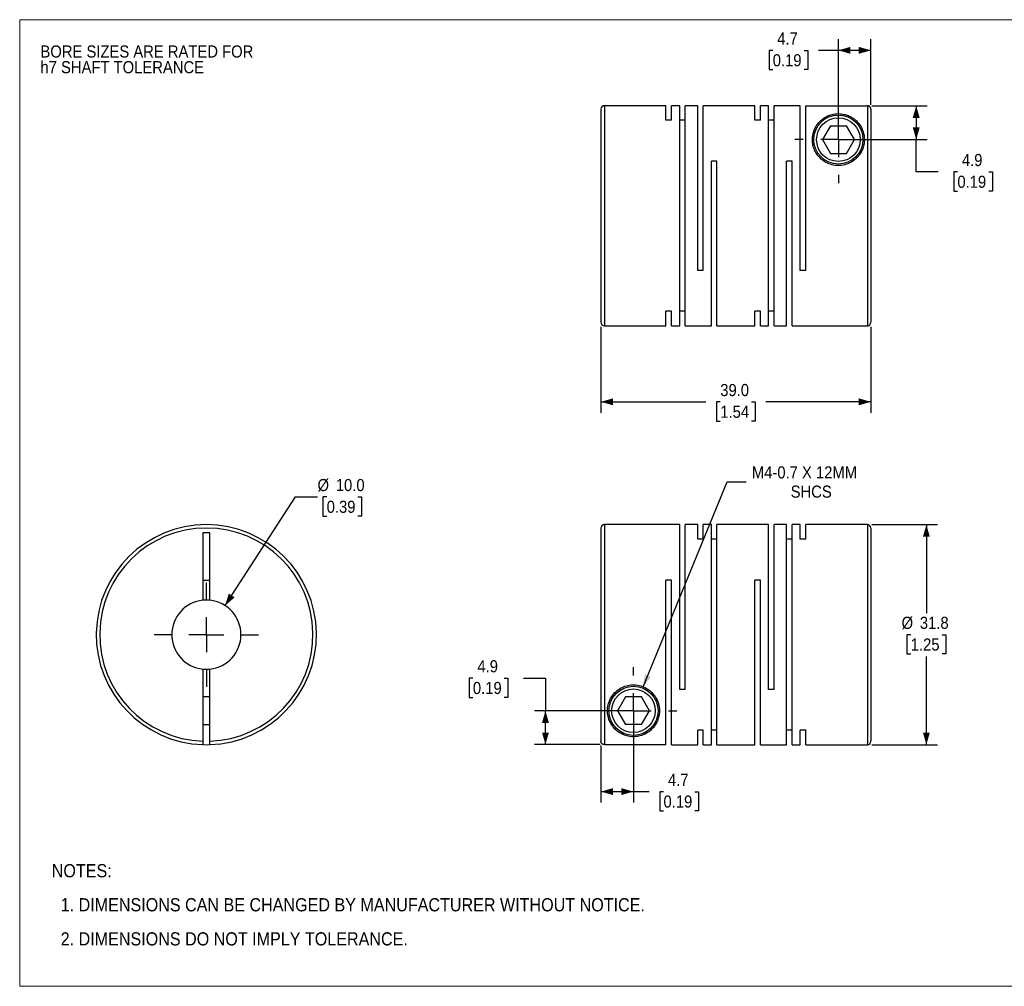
# Model space of a CAD drawing. Header units: millimetres. Extents: x 0 to 216, y 0 to 140.
# Tile 1 of 2: x 0 to 142, y 0 to 140. Entities that reach past the tile are written whole.
import ezdxf

# ---------------------------------------------------------------- set-up
doc = ezdxf.new("R2010")
doc.units = ezdxf.units.MM
doc.header["$LTSCALE"] = 0.5
doc.linetypes.add('SLD-Solid', pattern=[0])
doc.layers.add('SLD-0', color=7, linetype='SLD-Solid', lineweight=25)
doc.layers.add('TEXT', color=140, linetype='SLD-Solid', lineweight=25)
doc.styles.add('SLDTEXTSTYLE0', font='GOTHIC.TTF', dxfattribs={"width": 0.913})
doc.dimstyles.new('SLDDIMSTYLE0', dxfattribs={"dimtxt": 1.75, "dimasz": 1.75, "dimexe": 0, "dimexo": 0.0625, "dimgap": 0.4375, "dimtad": 0, "dimtih": 1, "dimtoh": 1, "dimdec": 1, "dimrnd": 1e-09, "dimzin": 4, "dimdsep": 46, "dimtxsty": 'SLDTEXTSTYLE0', "dimsah": 1, "dimcen": 0, "dimadec": 0, "dimazin": 1, "dimtfac": 1, "dimtdec": 1, "dimtofl": 0, "dimtmove": 0, "dimatfit": 3, "dimfxl": 0, "dimfrac": 2, "dimtolj": 1, "dimtzin": 12, "dimarcsym": 0})
doc.dimstyles.new('SLDDIMSTYLE1', dxfattribs={"dimtxt": 1.75, "dimasz": 1.75, "dimexe": 0, "dimexo": 0.0625, "dimgap": 0.4375, "dimtad": 0, "dimtih": 1, "dimtoh": 1, "dimdec": 1, "dimrnd": 1e-09, "dimzin": 12, "dimdsep": 46, "dimtxsty": 'SLDTEXTSTYLE0', "dimsah": 1, "dimcen": 0.09, "dimadec": 0, "dimazin": 3, "dimtfac": 1, "dimtdec": 1, "dimtofl": 0, "dimtmove": 0, "dimatfit": 3, "dimfxl": 0, "dimfrac": 2, "dimtolj": 1, "dimtzin": 12, "dimarcsym": 0})
doc.dimstyles.new('SLDDIMSTYLE2', dxfattribs={"dimtxt": 1.75, "dimasz": 1.75, "dimexe": 0, "dimexo": 0.0625, "dimgap": 0.4375, "dimtad": 0, "dimtih": 1, "dimtoh": 1, "dimdec": 1, "dimrnd": 1e-09, "dimzin": 12, "dimdsep": 46, "dimtxsty": 'SLDTEXTSTYLE0', "dimsah": 1, "dimcen": 0, "dimadec": 0, "dimazin": 3, "dimtfac": 1, "dimtdec": 1, "dimtofl": 0, "dimtmove": 0, "dimatfit": 3, "dimfxl": 0, "dimfrac": 2, "dimtolj": 1, "dimtzin": 12, "dimarcsym": 0})
doc.dimstyles.new('SLDDIMSTYLE3', dxfattribs={"dimtxt": 1.75, "dimasz": 1.75, "dimexe": 0, "dimexo": 0.0625, "dimgap": 0.4375, "dimtad": 0, "dimtih": 1, "dimtoh": 1, "dimdec": 1, "dimrnd": 1e-09, "dimzin": 4, "dimdsep": 46, "dimtxsty": 'SLDTEXTSTYLE0', "dimsah": 1, "dimcen": 0.09, "dimadec": 0, "dimazin": 1, "dimtfac": 1, "dimtdec": 1, "dimtofl": 0, "dimtmove": 0, "dimatfit": 3, "dimfxl": 0, "dimfrac": 2, "dimtolj": 1, "dimtzin": 12, "dimarcsym": 0})

# ---------------------------------------------------------------- blocks, each defined once
blk = doc.blocks.new('Block2')
at = {"color": 7, "linetype": 'SLD-Solid', "lineweight": 18}
for p, q in [((0, 139.7), (215.9, 139.7)), ((0, 139.7), (0, 0)), ((215.9, 139.7), (215.9, 0)), ((0, 0), (215.9, 0))]:
    blk.add_line(p, q, dxfattribs=at)
blk = doc.blocks.new('SW_NOTE_0_2')
at = {"layer": 'SLD-0', "color": 0, "char_height": 1.75, "attachment_point": 1, "style": 'SLDTEXTSTYLE0'}
for s, insert in [('BORE SIZES ARE RATED FOR ', (0, 2.24)), ('h7 SHAFT TOLERANCE', (0, -0.03))]:
    blk.add_mtext(s, dxfattribs=dict(at, insert=insert))
blk = doc.blocks.new('SW_NOTE_0_3')
at = {"layer": 'TEXT', "color": 0, "char_height": 1.905, "attachment_point": 1, "style": 'SLDTEXTSTYLE0'}
for s, insert in [('NOTES:', (0, 2.43)), ('  1. DIMENSIONS CAN BE CHANGED BY MANUFACTURER WITHOUT NOTICE.', (0, -2.49)), ('  2. DIMENSIONS DO NOT IMPLY TOLERANCE.', (0, -7.42))]:
    blk.add_mtext(s, dxfattribs=dict(at, insert=insert))
blk = doc.blocks.new('_D')
at = {"layer": 'SLD-0'}
for p, q in [((29.67, 55.02), (39.84, 70.73)), ((39.84, 70.73), (43.02, 70.73)), ((44.34, 70.73), (43.8, 70.73)), ((43.8, 70.73), (43.8, 67.95)), ((48.86, 70.73), (49.39, 70.73)), ((49.39, 70.73), (49.39, 67.95)), ((43.8, 67.95), (44.34, 67.95)), ((49.39, 67.95), (48.86, 67.95))]:
    blk.add_line(p, q, dxfattribs=at)
blk.add_solid([(29.67, 55.02), (31.04, 56.21), (30.2, 56.76)], dxfattribs=at)
at = {"layer": 'SLD-0', "char_height": 1.75, "attachment_point": 1, "style": 'SLDTEXTSTYLE0'}
for s, insert in [('%%c', (43.02, 73.32)), ('10.0', (45.66, 73.32)), ('0.39', (44.34, 70.18))]:
    blk.add_mtext(s, dxfattribs=dict(at, insert=insert))
blk = doc.blocks.new('SW_CENTERMARKSYMBOL_0')
at = {"layer": 'SLD-0', "color": 0}
for p, q in [((0, 5.08), (0, 7.54)), ((0, 0), (0, 2.54)), ((-5.08, 0), (-7.54, 0)), ((0, 0), (-2.54, 0)), ((0, 0), (0, -2.54)), ((0, 0), (2.54, 0)), ((5.08, 0), (7.54, 0)), ((0, -5.08), (0, -7.54))]:
    blk.add_line(p, q, dxfattribs=at)
blk = doc.blocks.new('_D_1')
at = {"layer": 'SLD-0'}
for p, q in [((88.65, 39.18), (88.65, 26.55)), ((83.95, 34.79), (83.95, 26.55)), ((83.95, 28.14), (88.65, 28.14)), ((88.65, 28.14), (90.92, 28.14)), ((92.99, 28.13), (92.45, 28.13)), ((92.45, 28.13), (92.45, 25.35)), ((97.51, 28.13), (98.05, 28.13)), ((98.05, 28.13), (98.05, 25.35)), ((92.45, 25.35), (92.99, 25.35)), ((98.05, 25.35), (97.51, 25.35))]:
    blk.add_line(p, q, dxfattribs=at)
for points in [[(83.95, 28.14), (85.7, 27.64), (85.7, 28.64)], [(88.65, 28.14), (86.9, 28.64), (86.9, 27.64)]]:
    blk.add_solid(points, dxfattribs=at)
at = {"layer": 'SLD-0', "char_height": 1.75, "attachment_point": 1, "style": 'SLDTEXTSTYLE0'}
for s, insert in [('4.7', (93.63, 30.72)), ('0.19', (92.99, 27.58))]:
    blk.add_mtext(s, dxfattribs=dict(at, insert=insert))
blk = doc.blocks.new('_D_2')
at = {"layer": 'SLD-0'}
for p, q in [((65.46, 44.54), (64.93, 44.54)), ((64.93, 44.54), (64.93, 41.76)), ((69.99, 44.54), (70.52, 44.54)), ((70.52, 44.54), (70.52, 41.76)), ((72.77, 44.55), (75.94, 44.55)), ((75.94, 44.55), (75.94, 39.82)), ((64.93, 41.76), (65.46, 41.76)), ((70.52, 41.76), (69.99, 41.76)), ((88.02, 39.82), (74.36, 39.82)), ((75.94, 34.93), (75.94, 39.82)), ((83.82, 34.93), (74.36, 34.93))]:
    blk.add_line(p, q, dxfattribs=at)
for points in [[(75.94, 39.82), (75.44, 38.07), (76.44, 38.07)], [(75.94, 34.93), (76.44, 36.68), (75.44, 36.68)]]:
    blk.add_solid(points, dxfattribs=at)
at = {"layer": 'SLD-0', "char_height": 1.75, "attachment_point": 1, "style": 'SLDTEXTSTYLE0'}
for s, insert in [('4.9', (66.11, 47.13)), ('0.19', (65.46, 43.99))]:
    blk.add_mtext(s, dxfattribs=dict(at, insert=insert))
blk = doc.blocks.new('_D_3')
at = {"layer": 'SLD-0'}
for p, q in [((90.07, 43.29), (102.18, 72.92)), ((102.18, 72.92), (104.95, 72.92))]:
    blk.add_line(p, q, dxfattribs=at)
blk.add_solid([(90.07, 43.29), (91.19, 44.72), (90.27, 45.1)], dxfattribs=at)
at = {"layer": 'SLD-0', "char_height": 1.75, "attachment_point": 1, "style": 'SLDTEXTSTYLE0'}
for s, insert in [('M4-0.7 X 12MM', (105.75, 75.15)), ('SHCS', (111.36, 72.37))]:
    blk.add_mtext(s, dxfattribs=dict(at, insert=insert))
blk = doc.blocks.new('_D_4')
at = {"layer": 'SLD-0'}
for p, q in [((123.09, 66.72), (132.55, 66.72)), ((130.96, 66.72), (130.96, 53.95)), ((128.7, 50.82), (128.16, 50.82)), ((128.16, 50.82), (128.16, 48.04)), ((133.22, 50.82), (133.76, 50.82)), ((133.76, 50.82), (133.76, 48.04)), ((128.16, 48.04), (128.7, 48.04)), ((130.96, 34.92), (130.96, 47.69)), ((133.76, 48.04), (133.22, 48.04)), ((123.09, 34.92), (132.55, 34.92))]:
    blk.add_line(p, q, dxfattribs=at)
for points in [[(130.96, 66.72), (130.46, 64.97), (131.46, 64.97)], [(130.96, 34.92), (131.46, 36.67), (130.46, 36.67)]]:
    blk.add_solid(points, dxfattribs=at)
at = {"layer": 'SLD-0', "char_height": 1.75, "attachment_point": 1, "style": 'SLDTEXTSTYLE0'}
for s, insert in [('%%c', (127.38, 53.41)), ('31.8', (130.02, 53.41)), ('1.25', (128.7, 50.28))]:
    blk.add_mtext(s, dxfattribs=dict(at, insert=insert))
blk = doc.blocks.new('SW_CENTERMARKSYMBOL_1')
at = {"layer": 'SLD-0', "color": 0}
for p, q in [((0, 5.08), (0, 6.29)), ((0, 0), (0, 2.54)), ((-5.08, 0), (-6.29, 0)), ((0, 0), (-2.54, 0)), ((0, 0), (0, -2.54)), ((0, 0), (2.54, 0)), ((5.08, 0), (6.29, 0)), ((0, -5.08), (0, -6.29))]:
    blk.add_line(p, q, dxfattribs=at)
blk = doc.blocks.new('_D_6')
at = {"layer": 'SLD-0'}
for p, q in [((83.95, 95.33), (83.95, 82.88)), ((122.95, 95.33), (122.95, 82.88)), ((83.95, 84.47), (99.12, 84.47)), ((101.19, 84.46), (100.65, 84.46)), ((100.65, 84.46), (100.65, 81.68)), ((105.71, 84.46), (106.25, 84.46)), ((106.25, 84.46), (106.25, 81.68)), ((122.95, 84.47), (107.78, 84.47)), ((100.65, 81.68), (101.19, 81.68)), ((106.25, 81.68), (105.71, 81.68))]:
    blk.add_line(p, q, dxfattribs=at)
for points in [[(83.95, 84.47), (85.7, 83.97), (85.7, 84.97)], [(122.95, 84.47), (121.2, 84.97), (121.2, 83.97)]]:
    blk.add_solid(points, dxfattribs=at)
at = {"layer": 'SLD-0', "char_height": 1.75, "attachment_point": 1, "style": 'SLDTEXTSTYLE0'}
for s, insert in [('39.0', (101.19, 87.05)), ('1.54', (101.19, 83.91))]:
    blk.add_mtext(s, dxfattribs=dict(at, insert=insert))
blk = doc.blocks.new('_D_7')
at = {"layer": 'SLD-0'}
for p, q in [((123.09, 127.26), (131.07, 127.26)), ((129.49, 127.26), (129.49, 122.37)), ((118.89, 122.37), (131.07, 122.37)), ((129.49, 117.71), (129.49, 122.37)), ((132.66, 117.71), (129.49, 117.71)), ((135.44, 117.7), (134.91, 117.7)), ((134.91, 117.7), (134.91, 114.92)), ((139.97, 117.7), (140.5, 117.7)), ((140.5, 117.7), (140.5, 114.92)), ((134.91, 114.92), (135.44, 114.92)), ((140.5, 114.92), (139.97, 114.92))]:
    blk.add_line(p, q, dxfattribs=at)
for points in [[(129.49, 127.26), (128.99, 125.51), (129.99, 125.51)], [(129.49, 122.37), (129.99, 124.12), (128.99, 124.12)]]:
    blk.add_solid(points, dxfattribs=at)
at = {"layer": 'SLD-0', "char_height": 1.75, "attachment_point": 1, "style": 'SLDTEXTSTYLE0'}
for s, insert in [('4.9', (136.09, 120.29)), ('0.19', (135.44, 117.15))]:
    blk.add_mtext(s, dxfattribs=dict(at, insert=insert))
blk = doc.blocks.new('_D_8')
at = {"layer": 'SLD-0'}
for p, q in [((118.25, 123), (118.25, 136.86)), ((122.95, 127.4), (122.95, 136.86)), ((108.77, 135.26), (108.24, 135.26)), ((108.24, 135.26), (108.24, 132.48)), ((113.3, 135.26), (113.83, 135.26)), ((113.83, 135.26), (113.83, 132.48)), ((118.25, 135.27), (115.37, 135.27)), ((122.95, 135.27), (118.25, 135.27)), ((108.24, 132.48), (108.77, 132.48)), ((113.83, 132.48), (113.3, 132.48))]:
    blk.add_line(p, q, dxfattribs=at)
for points in [[(118.25, 135.27), (120, 134.77), (120, 135.77)], [(122.95, 135.27), (121.2, 135.77), (121.2, 134.77)]]:
    blk.add_solid(points, dxfattribs=at)
at = {"layer": 'SLD-0', "char_height": 1.75, "attachment_point": 1, "style": 'SLDTEXTSTYLE0'}
for s, insert in [('4.7', (109.42, 137.85)), ('0.19', (108.77, 134.71))]:
    blk.add_mtext(s, dxfattribs=dict(at, insert=insert))
blk = doc.blocks.new('SW_CENTERMARKSYMBOL_3')
at = {"layer": 'SLD-0', "color": 0}
for p, q in [((0, 5.08), (0, 6.29)), ((0, 0), (0, 2.54)), ((-5.08, 0), (-6.29, 0)), ((0, 0), (-2.54, 0)), ((0, 0), (0, -2.54)), ((0, 0), (2.54, 0)), ((5.08, 0), (6.29, 0)), ((0, -5.08), (0, -6.29))]:
    blk.add_line(p, q, dxfattribs=at)

msp = doc.modelspace()

# ---------------------------------------------------------------- linework, layer by layer
for p, q in [((83.95, 126.77), (83.95, 95.97)), ((93.35, 127.27), (84.45, 127.27)), ((84.45, 127.27), (84.45, 95.47)), ((93.35, 125.17), (93.35, 127.27)), ((95.33, 127.27), (94.15, 127.27)), ((94.15, 125.17), (94.15, 127.27)), ((95.33, 95.47), (95.33, 127.27)), ((97.93, 127.27), (96.13, 127.27)), ((96.13, 95.47), (96.13, 127.27)), ((97.93, 103.47), (97.93, 127.27)), ((106.19, 127.27), (98.73, 127.27)), ((98.73, 103.47), (98.73, 127.27)), ((106.19, 125.17), (106.19, 127.27)), ((108.17, 127.27), (106.99, 127.27)), ((106.99, 125.17), (106.99, 127.27)), ((108.17, 95.47), (108.17, 127.27)), ((112.75, 127.27), (108.97, 127.27)), ((108.97, 95.47), (108.97, 127.27)), ((112.75, 103.47), (112.75, 127.27)), ((113.55, 103.47), (113.55, 127.26)), ((113.55, 127.26), (122.45, 127.26)), ((122.45, 127.26), (122.45, 95.47)), ((122.95, 126.76), (122.95, 95.97)), ((94.15, 125.17), (93.35, 125.17)), ((96.13, 125.17), (95.33, 125.17)), ((106.99, 125.17), (106.19, 125.17)), ((108.97, 125.17), (108.17, 125.17)), ((117.1, 124.37), (115.94, 122.37)), ((117.1, 124.37), (119.41, 124.37)), ((120.56, 122.37), (119.41, 124.37)), ((115.94, 122.37), (117.1, 120.37)), ((119.41, 120.37), (120.56, 122.37)), ((117.1, 120.37), (119.41, 120.37)), ((100.71, 119.27), (99.91, 119.27)), ((99.91, 95.47), (99.91, 119.27)), ((100.71, 95.47), (100.71, 119.27)), ((111.57, 119.27), (110.77, 119.27)), ((110.77, 95.47), (110.77, 119.27)), ((111.57, 95.47), (111.57, 119.27)), ((98.73, 103.47), (97.93, 103.47)), ((113.55, 103.47), (112.75, 103.47)), ((94.15, 97.57), (93.35, 97.57)), ((93.35, 95.47), (93.35, 97.57)), ((94.15, 95.47), (94.15, 97.57)), ((96.13, 97.57), (95.33, 97.57)), ((106.99, 97.57), (106.19, 97.57)), ((106.19, 95.47), (106.19, 97.57)), ((106.99, 95.47), (106.99, 97.57)), ((108.97, 97.57), (108.17, 97.57)), ((84.45, 95.47), (93.35, 95.47)), ((94.15, 95.47), (95.33, 95.47)), ((96.13, 95.47), (99.91, 95.47)), ((100.71, 95.47), (106.19, 95.47)), ((106.99, 95.47), (108.17, 95.47)), ((108.97, 95.47), (110.77, 95.47)), ((111.57, 95.47), (122.45, 95.47)), ((27.46, 65.52), (26.46, 65.52)), ((26.46, 65.52), (26.46, 55.79)), ((27.46, 55.79), (27.46, 65.52)), ((83.95, 66.22), (83.95, 35.43)), ((95.33, 66.72), (84.45, 66.72)), ((84.45, 66.72), (84.45, 34.93)), ((95.33, 42.92), (95.33, 66.72)), ((97.93, 66.72), (96.13, 66.72)), ((96.13, 42.92), (96.13, 66.72)), ((97.93, 64.62), (97.93, 66.72)), ((99.91, 66.72), (98.73, 66.72)), ((98.73, 64.62), (98.73, 66.72)), ((99.91, 34.92), (99.91, 66.72)), ((108.17, 66.72), (100.71, 66.72)), ((100.71, 34.92), (100.71, 66.72)), ((108.17, 42.92), (108.17, 66.72)), ((110.77, 66.72), (108.97, 66.72)), ((108.97, 42.92), (108.97, 66.72)), ((110.77, 34.92), (110.77, 66.72)), ((112.75, 66.72), (111.57, 66.72)), ((111.57, 34.92), (111.57, 66.72)), ((112.75, 64.62), (112.75, 66.72)), ((122.45, 66.72), (113.55, 66.72)), ((113.55, 64.62), (113.55, 66.72)), ((122.45, 66.72), (122.45, 34.92)), ((122.95, 66.22), (122.95, 35.42)), ((98.73, 64.62), (97.93, 64.62)), ((100.71, 64.62), (99.91, 64.62)), ((111.57, 64.62), (110.77, 64.62)), ((113.55, 64.62), (112.75, 64.62)), ((26.46, 58.72), (27.46, 58.72)), ((94.15, 58.72), (93.35, 58.72)), ((93.35, 34.93), (93.35, 58.72)), ((94.15, 34.92), (94.15, 58.72)), ((106.99, 58.72), (106.19, 58.72)), ((106.19, 34.92), (106.19, 58.72)), ((106.99, 34.92), (106.99, 58.72)), ((26.46, 45.84), (26.46, 35.43)), ((27.46, 35.43), (27.46, 45.84)), ((96.13, 42.92), (95.33, 42.92)), ((108.97, 42.92), (108.17, 42.92)), ((27.46, 41.82), (26.46, 41.82)), ((87.5, 41.82), (86.34, 39.82)), ((89.81, 41.82), (87.5, 41.82)), ((90.96, 39.82), (89.81, 41.82)), ((86.34, 39.82), (87.5, 37.82)), ((89.81, 37.82), (90.96, 39.82)), ((26.46, 37.82), (27.46, 37.82)), ((89.81, 37.82), (87.5, 37.82)), ((98.73, 37.02), (97.93, 37.02)), ((97.93, 34.92), (97.93, 37.02)), ((98.73, 34.92), (98.73, 37.02)), ((100.71, 37.02), (99.91, 37.02)), ((111.57, 37.02), (110.77, 37.02)), ((113.55, 37.02), (112.75, 37.02)), ((112.75, 34.92), (112.75, 37.02)), ((113.55, 34.92), (113.55, 37.02)), ((84.45, 34.93), (93.35, 34.93)), ((94.15, 34.92), (97.93, 34.92)), ((98.73, 34.92), (99.91, 34.92)), ((100.71, 34.92), (106.19, 34.92)), ((106.99, 34.92), (110.77, 34.92)), ((111.57, 34.92), (112.75, 34.92)), ((113.55, 34.92), (122.45, 34.92))]:
    msp.add_line(p, q)
at = {"flags": 128}
msp.add_lwpolyline([(26.46, 34.93), (26.96, 34.92), (27.46, 34.93)], dxfattribs=at)
for centre, radius in [((118.25, 122.37), 3.55), ((118.25, 122.37), 3.15), ((88.65, 39.82), 3.55), ((88.65, 39.82), 3.15)]:
    msp.add_circle(centre, radius)
for centre, radius, start, end in [((84.45, 126.77), 0.5, 90, 180), ((84.45, 95.97), 0.5, 180, 270), ((122.45, 95.97), 0.5, 270, 360), ((26.96, 50.82), 15.9, 271.8021, 268.1979), ((26.96, 50.82), 15.4, 271.8606, 268.1394), ((84.45, 66.22), 0.5, 90, 180), ((122.45, 66.22), 0.5, 0, 90), ((26.96, 50.82), 5, 95.7392, 264.2608), ((26.96, 50.82), 5, 84.2608, 95.7392), ((26.96, 50.82), 5, 275.7392, 84.2608), ((26.96, 50.82), 5, 264.2608, 275.7392), ((122.45, 35.42), 0.5, 270, 360)]:
    msp.add_arc(centre, radius, start, end)
for points, knots in [([(122.95, 126.76), (122.95, 126.78), (122.95, 126.83), (122.93, 126.9), (122.91, 126.97), (122.88, 127.03), (122.84, 127.08), (122.79, 127.13), (122.75, 127.16), (122.7, 127.2), (122.65, 127.22), (122.6, 127.24), (122.55, 127.25), (122.5, 127.26), (122.47, 127.26), (122.45, 127.26)], [0, 0, 0, 0, 0.09348, 0.184201, 0.272163, 0.357366, 0.439808, 0.519491, 0.596414, 0.670576, 0.74198, 0.810623, 0.876507, 0.939633, 1, 1, 1, 1]), ([(118.25, 118.62), (118.56, 118.62), (119.18, 118.7), (120.04, 119.03), (120.77, 119.55), (121.33, 120.18), (121.72, 120.88), (121.94, 121.58), (122.02, 122.28), (121.96, 123.16), (121.69, 123.95), (121.27, 124.62), (120.88, 125.07), (120.41, 125.46), (119.93, 125.74), (119.49, 125.92), (119.1, 126.03), (118.69, 126.1), (118.23, 126.13), (117.77, 126.1), (117.36, 126.02), (116.98, 125.9), (116.54, 125.72), (116.07, 125.44), (115.61, 125.05), (115.22, 124.6), (114.8, 123.94), (114.54, 123.15), (114.48, 122.27), (114.56, 121.57), (114.78, 120.87), (115.17, 120.18), (115.73, 119.55), (116.46, 119.03), (117.32, 118.7), (117.94, 118.62), (118.25, 118.62)], [0, 0, 0, 0, 0.031321, 0.062627, 0.093647, 0.125394, 0.155773, 0.188035, 0.217907, 0.250566, 0.312875, 0.344093, 0.375265, 0.406644, 0.43803, 0.454874, 0.469376, 0.485802, 0.500702, 0.515584, 0.532112, 0.546619, 0.563465, 0.594717, 0.625884, 0.656882, 0.688045, 0.74996, 0.782516, 0.812311, 0.844506, 0.874833, 0.906409, 0.93727, 0.968626, 1, 1, 1, 1]), ([(84.9, 39.82), (84.9, 39.37), (85.02, 38.74), (85.35, 38.01), (85.68, 37.51), (86.08, 37.07), (86.48, 36.75), (86.85, 36.52), (87.17, 36.37), (87.5, 36.24), (87.89, 36.14), (88.32, 36.07), (88.78, 36.06), (89.24, 36.11), (89.63, 36.19), (90, 36.31), (90.43, 36.5), (90.89, 36.79), (91.34, 37.19), (91.74, 37.66), (92.04, 38.17), (92.26, 38.75), (92.39, 39.34), (92.43, 40.21), (92.22, 41.17), (91.68, 42.09), (91.09, 42.71), (90.35, 43.2), (89.48, 43.52), (88.55, 43.61), (87.62, 43.46), (86.77, 43.1), (86.06, 42.58), (85.52, 41.93), (85.02, 40.99), (84.9, 40.27), (84.9, 39.82)], [0, 0, 0, 0, 0.062264, 0.093603, 0.124824, 0.156012, 0.187414, 0.204225, 0.218838, 0.235707, 0.250221, 0.266494, 0.281564, 0.29631, 0.312938, 0.327451, 0.34428, 0.375561, 0.406681, 0.437687, 0.473135, 0.499977, 0.532599, 0.561956, 0.624308, 0.656205, 0.686855, 0.718132, 0.749237, 0.780582, 0.811921, 0.843121, 0.874586, 0.905264, 0.937341, 1, 1, 1, 1]), ([(26.46, 35.43), (26.46, 35.41), (26.46, 35.36), (26.46, 35.3), (26.46, 35.23), (26.46, 35.15), (26.46, 35.07), (26.46, 35.01), (26.46, 34.96), (26.46, 34.93), (26.46, 34.93), (26.46, 34.93)], [0, 0, 0, 0, 0.082309, 0.165113, 0.24982, 0.374123, 0.500097, 0.62315, 0.750421, 0.875172, 1, 1, 1, 1]), ([(27.46, 34.93), (27.46, 34.93), (27.46, 34.93), (27.46, 34.94), (27.46, 34.97), (27.46, 35.01), (27.46, 35.07), (27.46, 35.15), (27.46, 35.23), (27.46, 35.33), (27.46, 35.39), (27.46, 35.43)], [0, 0, 0, 0, 0.082076, 0.164901, 0.249891, 0.374639, 0.500528, 0.623367, 0.750734, 0.875465, 1, 1, 1, 1]), ([(84.45, 34.93), (84.43, 34.93), (84.39, 34.93), (84.32, 34.94), (84.25, 34.97), (84.17, 35.01), (84.1, 35.07), (84.03, 35.15), (83.99, 35.23), (83.96, 35.33), (83.95, 35.39), (83.95, 35.43)], [0, 0, 0, 0, 0.082076, 0.164901, 0.249891, 0.374639, 0.500528, 0.623367, 0.750734, 0.875465, 1, 1, 1, 1])]:
    msp.add_open_spline(points, degree=3, knots=knots)

# ---------------------------------------------------------------- block references
at = {"color": 7, "linetype": 'Continuous'}
msp.add_blockref('Block2', (0, 0), dxfattribs=at)
at = {"layer": 'SLD-0'}
for name, p in [('SW_NOTE_0_2', (3, 133.74)), ('SW_CENTERMARKSYMBOL_3', (118.25, 122.37)), ('SW_CENTERMARKSYMBOL_0', (26.96, 50.82)), ('SW_CENTERMARKSYMBOL_1', (88.65, 39.82))]:
    msp.add_blockref(name, p, dxfattribs=at)
at = {"layer": 'TEXT'}
msp.add_blockref('SW_NOTE_0_3', (4.63, 15.23), dxfattribs=at)

# ---------------------------------------------------------------- dimensions: what is measured, and where the dimension line sits
at = {"layer": 'SLD-0'}
for base, p1, p2, dimstyle, picture, middle in [((118.25, 135.27), (122.95, 126.76), (118.25, 122.37), 'SLDDIMSTYLE1', '_D_8', (111.04, 135.27)), ((122.95, 84.47), (83.95, 95.97), (122.95, 95.97), 'SLDDIMSTYLE3', '_D_6', (103.45, 84.47)), ((88.65, 28.14), (83.95, 35.43), (88.65, 39.82), 'SLDDIMSTYLE1', '_D_1', (95.25, 28.14))]:
    dim = msp.add_linear_dim(base=base, p1=p1, p2=p2, dimstyle=dimstyle, dxfattribs=at)
    dim.commit()
    dim.dimension.update_dxf_attribs({"geometry": picture, "text_midpoint": middle, "dimtype": 160})
for base, p1, p2, picture, middle in [((129.49, 122.37), (122.45, 127.26), (118.25, 122.37), '_D_7', (129.49, 117.71)), ((75.94, 39.82), (84.45, 34.93), (88.65, 39.82), '_D_2', (75.94, 44.55))]:
    dim = msp.add_linear_dim(base=base, p1=p1, p2=p2, angle=90, dimstyle='SLDDIMSTYLE1', dxfattribs=at)
    dim.commit()
    dim.dimension.update_dxf_attribs({"geometry": picture, "text_midpoint": middle, "dimtype": 160})
dim = msp.add_diameter_dim_2p(p1=(87.23, 36.35), p2=(90.07, 43.29), text='M4-0.7 X 12MM\\PSHCS', dimstyle='SLDDIMSTYLE2', override={"dimpost": '<>'}, dxfattribs=at)
dim.commit()
dim.dimension.update_dxf_attribs({"geometry": '_D_3', "text_midpoint": (114.26, 72.92), "dimtype": 163})
dim = msp.add_diameter_dim_2p(p1=(24.24, 46.62), p2=(29.67, 55.02), dimstyle='SLDDIMSTYLE0', dxfattribs=at)
dim.commit()
dim.dimension.update_dxf_attribs({"geometry": '_D', "text_midpoint": (46.6, 70.73), "dimtype": 163})
dim = msp.add_linear_dim(base=(130.96, 34.92), p1=(122.45, 66.72), p2=(122.45, 34.92), angle=90, text='%%c<>', dimstyle='SLDDIMSTYLE1', dxfattribs=at)
dim.commit()
dim.dimension.update_dxf_attribs({"geometry": '_D_4', "text_midpoint": (130.96, 50.82), "dimtype": 160})

doc.saveas('drawing.dxf')
